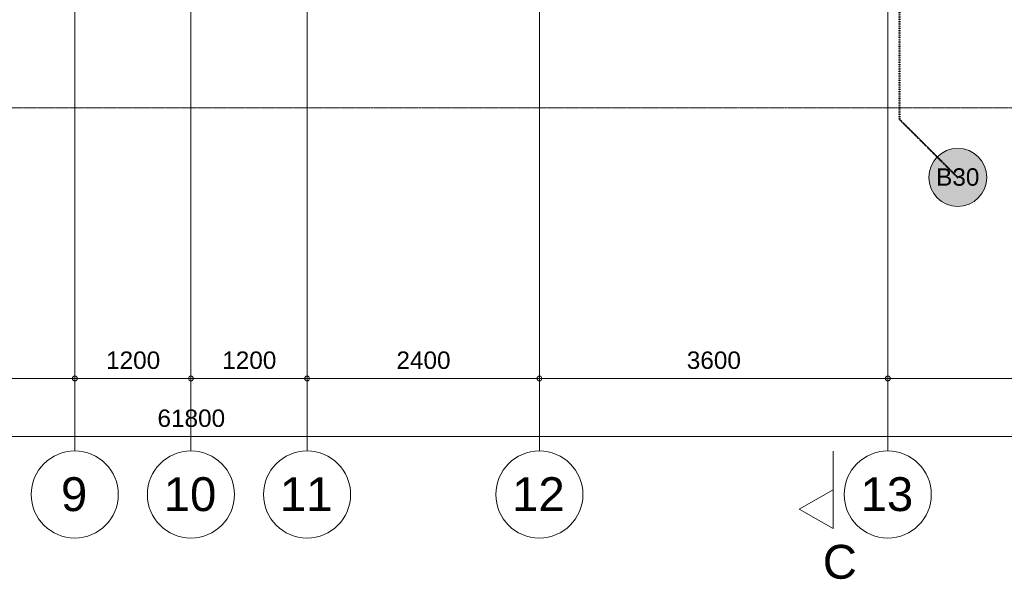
# Model space of a CAD drawing. Header units: millimetres. Extents: x -2730 to 112454, y 3237 to 48799.
# Tile 143 of 241: x 39131 to 49304, y 3623 to 9410. Entities that reach past the tile are written whole.
import ezdxf

# ---------------------------------------------------------------- set-up
doc = ezdxf.new("R2010")
doc.units = ezdxf.units.MM
for name, pattern in [('THO_brandwerende scheiding 30 min', [1.9, 0.7, -1.2]), ('THO_hartlijn', [8, 5, -1, 1, -1]), ('THO_hhidden', [2.5, 1.5, -1]), ('THO_hidden', [6, 3, -3]), ('THO_stramienlijn', [20, 17, -1.5, 0, -1.5])]:
    doc.linetypes.add(name, pattern=pattern)
for name, color, linetype, lineweight in [('A-ANNO-DIMS', 7, 'Continuous', 13), ('A-ANNO-DIMS-100', 7, 'Continuous', 13), ('A-ANNO-NOTE', 7, 'Continuous', 18), ('S-GRID', 7, 'Continuous', 13), ('S-GRID-IDEN', 7, 'Continuous', 13)]:
    doc.layers.add(name, color=color, linetype=linetype, lineweight=lineweight)
doc.layers.add('A-DETL', color=7, linetype='Continuous', lineweight=13, true_color=0x00a600)
doc.layers.add('G-ANNO-SYMB', color=7, linetype='THO_hidden', lineweight=13, true_color=0xff8040)
doc.styles.add('Arial_1', font='arial.ttf', dxfattribs={"height": 350})
doc.styles.add('Arial_2', font='arial.ttf', dxfattribs={"height": 180})
doc.styles.add('Arial_5', font='arial.ttf', dxfattribs={"height": 1.8})
doc.dimstyles.new('THO_18_-_transparant', dxfattribs={"dimscale": 304.8, "dimtxt": 0.602515, "dimasz": 0.164042, "dimexe": 0.328084, "dimexo": 0.0625, "dimgap": 0.147638, "dimtad": 1, "dimdec": 3, "dimlfac": 304.8, "dimrnd": 0.001, "dimdsep": 46, "dimtxsty": 'Arial_2', "dimblk1": 'DOTBLANK', "dimblk2": 'DOTBLANK', "dimsah": 1, "dimcen": 0.09, "dimdle": 0.164042, "dimazin": 0, "dimtfac": 1, "dimtdec": 4, "dimtix": 1, "dimtmove": 0, "dimatfit": 3, "dimfxl": 0.001076, "dimfxlon": 1, "dimtvp": 1, "dimtolj": 1, "dimtzin": 0, "dimarcsym": 2})

# ---------------------------------------------------------------- blocks, each defined once
blk = doc.blocks.new('DIMBLOCK8-00 begane grond _plotview_')
at = {"layer": 'A-ANNO-DIMS-100'}
for p, q in [((37300, 5700), (37300, 5800)), ((39700, 5700), (39700, 5800)), ((37300, 5700), (39700, 5700)), ((37300, 5700), (37300, 5600)), ((39700, 5700), (39700, 5600))]:
    blk.add_line(p, q, dxfattribs=at)
for centre in [(37300, 5700), (39700, 5700)]:
    blk.add_circle(centre, 25, dxfattribs=at)
at = {"layer": 'A-ANNO-DIMS-100', "color": 0, "insert": (38223, 5979), "char_height": 180, "width": 664.52, "attachment_point": 1, "line_spacing_factor": 0.941778, "style": 'Arial_2'}
blk.add_mtext('2400', dxfattribs=at)
blk = doc.blocks.new('_DotBlank')
at = {"color": 0, "linetype": 'ByBlock', "lineweight": -2}
blk.add_line((-0.5, 0), (-1, 0), dxfattribs=at)
blk.add_circle((0, 0), 0.5, dxfattribs=at)
blk = doc.blocks.new('DIMBLOCK9-00 begane grond _plotview_')
at = {"layer": 'A-ANNO-DIMS-100'}
for p, q in [((39700, 5700), (39700, 5800)), ((40900, 5700), (40900, 5800)), ((39700, 5700), (40900, 5700)), ((39700, 5700), (39700, 5600)), ((40900, 5700), (40900, 5600))]:
    blk.add_line(p, q, dxfattribs=at)
for centre in [(39700, 5700), (40900, 5700)]:
    blk.add_circle(centre, 25, dxfattribs=at)
at = {"layer": 'A-ANNO-DIMS-100', "color": 0, "insert": (40023, 5979), "char_height": 180, "width": 664.52, "attachment_point": 1, "line_spacing_factor": 0.941778, "style": 'Arial_2'}
blk.add_mtext('1200', dxfattribs=at)
blk = doc.blocks.new('DIMBLOCK10-00 begane grond _plotview_')
at = {"layer": 'A-ANNO-DIMS-100'}
for p, q in [((40900, 5700), (40900, 5800)), ((42100, 5700), (42100, 5800)), ((40900, 5700), (42100, 5700)), ((40900, 5700), (40900, 5600)), ((42100, 5700), (42100, 5600))]:
    blk.add_line(p, q, dxfattribs=at)
for centre in [(40900, 5700), (42100, 5700)]:
    blk.add_circle(centre, 25, dxfattribs=at)
at = {"layer": 'A-ANNO-DIMS-100', "color": 0, "insert": (41223, 5979), "char_height": 180, "width": 664.52, "attachment_point": 1, "line_spacing_factor": 0.941778, "style": 'Arial_2'}
blk.add_mtext('1200', dxfattribs=at)
blk = doc.blocks.new('DIMBLOCK11-00 begane grond _plotview_')
at = {"layer": 'A-ANNO-DIMS-100'}
for p, q in [((42100, 5700), (42100, 5800)), ((44500, 5700), (44500, 5800)), ((42100, 5700), (44500, 5700)), ((42100, 5700), (42100, 5600)), ((44500, 5700), (44500, 5600))]:
    blk.add_line(p, q, dxfattribs=at)
for centre in [(42100, 5700), (44500, 5700)]:
    blk.add_circle(centre, 25, dxfattribs=at)
at = {"layer": 'A-ANNO-DIMS-100', "color": 0, "insert": (43023, 5979), "char_height": 180, "width": 664.52, "attachment_point": 1, "line_spacing_factor": 0.941778, "style": 'Arial_2'}
blk.add_mtext('2400', dxfattribs=at)
blk = doc.blocks.new('DIMBLOCK12-00 begane grond _plotview_')
at = {"layer": 'A-ANNO-DIMS-100'}
for p, q in [((44500, 5700), (44500, 5800)), ((48100, 5700), (48100, 5800)), ((44500, 5700), (48100, 5700)), ((44500, 5700), (44500, 5600)), ((48100, 5700), (48100, 5600))]:
    blk.add_line(p, q, dxfattribs=at)
for centre in [(44500, 5700), (48100, 5700)]:
    blk.add_circle(centre, 25, dxfattribs=at)
at = {"layer": 'A-ANNO-DIMS-100', "color": 0, "insert": (46023, 5979), "char_height": 180, "width": 664.52, "attachment_point": 1, "line_spacing_factor": 0.941778, "style": 'Arial_2'}
blk.add_mtext('3600', dxfattribs=at)
blk = doc.blocks.new('DIMBLOCK13-00 begane grond _plotview_')
at = {"layer": 'A-ANNO-DIMS-100'}
for p, q in [((48100, 5700), (48100, 5800)), ((51700, 5700), (51700, 5800)), ((48100, 5700), (51700, 5700)), ((48100, 5700), (48100, 5600)), ((51700, 5700), (51700, 5600))]:
    blk.add_line(p, q, dxfattribs=at)
for centre in [(48100, 5700), (51700, 5700)]:
    blk.add_circle(centre, 25, dxfattribs=at)
at = {"layer": 'A-ANNO-DIMS-100', "color": 0, "insert": (49623, 5979), "char_height": 180, "width": 664.52, "attachment_point": 1, "line_spacing_factor": 0.941778, "style": 'Arial_2'}
blk.add_mtext('3600', dxfattribs=at)
blk = doc.blocks.new('DIMBLOCK19-00 begane grond _plotview_')
at = {"layer": 'A-ANNO-DIMS-100'}
for p, q in [((10000, 5100), (10000, 5200)), ((71800, 5100), (71800, 5200)), ((9950, 5100), (71850, 5100)), ((10000, 5100), (10000, 5000)), ((71800, 5100), (71800, 5000))]:
    blk.add_line(p, q, dxfattribs=at)
for centre in [(10000, 5100), (71800, 5100)]:
    blk.add_circle(centre, 25, dxfattribs=at)
at = {"layer": 'A-ANNO-DIMS-100', "color": 0, "insert": (40554, 5379), "char_height": 180, "width": 830.65, "attachment_point": 1, "line_spacing_factor": 0.941778, "style": 'Arial_2'}
blk.add_mtext('61800', dxfattribs=at)
blk = doc.blocks.new('Grid - Stramienbol 9_0mm-3500-00 begane grond _plotview_')
at = {"layer": 'S-GRID-IDEN'}
blk.add_circle((0, 0), 4.5, dxfattribs=at)
blk = doc.blocks.new('Section - Horizontaal links-23535-00 begane grond _plotview_')
at = {"layer": 'G-ANNO-SYMB', "color": 7, "linetype": 'Continuous'}
for p, q in [((2, 3.5), (0, 0)), ((4, 0), (2, 3.5)), ((0, 0), (4, 0))]:
    blk.add_line(p, q, dxfattribs=at)
at = {"layer": 'G-ANNO-SYMB', "color": 7, "linetype": 'Continuous', "lineweight": 18}
blk.add_line((0, 0), (8, 0), dxfattribs=at)
blk = doc.blocks.new('NLRS_00_AN_brandscheidingsbol _ tekst_gen_tho1 - B30 2-2083347-00 begane grond _plotview_')
at = {"layer": 'A-ANNO-NOTE', "lineweight": 13, "true_color": 0xff6464}
h = blk.add_hatch(color=11, dxfattribs=at)
edge = h.paths.add_edge_path()
edge.add_arc((0, 3), 3, 180, 360)
edge.add_arc((0, 3), 3, 0, 180)
at = {"layer": 'A-ANNO-NOTE'}
for start, end in [(360, 180), (180, 360)]:
    blk.add_arc((0, 3), 3, start, end, dxfattribs=at)
at = {"layer": 'A-ANNO-NOTE', "lineweight": 13, "insert": (-2.24, 3.94), "char_height": 1.8, "width": 5.3713, "attachment_point": 1, "style": 'Arial_5'}
blk.add_mtext('B30', dxfattribs=at)
blk.add_mtext('B30', dxfattribs=at)
blk.add_mtext('B30', dxfattribs=at)
blk.add_mtext('B30', dxfattribs=at)

msp = doc.modelspace()

# ---------------------------------------------------------------- linework, layer by layer
at = {"layer": 'A-DETL', "color": 1, "linetype": 'THO_brandwerende scheiding 30 min', "lineweight": 50, "true_color": 0xff0000}
for p, q in [((48219.635701, 8379.9998099), (48219.635701, 14057.5)), ((48823.1638384, 7776.4716725), (48219.635701, 8379.9998099))]:
    msp.add_line(p, q, dxfattribs=at)
at = {"layer": 'A-DETL', "color": 7, "linetype": 'THO_hhidden'}
msp.add_line((57691.8363459, 8499.9998099), (24099.633136, 8499.9998099), dxfattribs=at)
at = {"layer": 'G-ANNO-SYMB', "color": 16, "linetype": 'THO_hartlijn', "lineweight": 18, "true_color": 0x800000}
msp.add_line((47534.7809549, 4147.846981), (47534.7809549, 4792.7255867), dxfattribs=at)
at = {"layer": 'S-GRID', "color": 5, "linetype": 'THO_stramienlijn', "true_color": 0x0000ff}
for p, q in [((39699.635701, 4950), (39699.635701, 42050)), ((40899.635701, 4950), (40899.635701, 42050)), ((42099.635701, 4950), (42099.635701, 42050)), ((44499.635701, 4950), (44499.635701, 42050)), ((48099.635701, 4950), (48099.635701, 42050))]:
    msp.add_line(p, q, dxfattribs=at)

# ---------------------------------------------------------------- block references
at = {"layer": 'A-ANNO-NOTE', "lineweight": 13, "xscale": 100, "yscale": 100, "zscale": 100}
msp.add_blockref('NLRS_00_AN_brandscheidingsbol _ tekst_gen_tho1 - B30 2-2083347-00 begane grond _plotview_', (48823.1638384, 7479.1881505), dxfattribs=at)
at = {"layer": 'G-ANNO-SYMB', "color": 7, "linetype": 'Continuous', "xscale": 99.99999999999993, "yscale": 99.99999999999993, "zscale": 99.99999999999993, "rotation": 89.9999999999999}
msp.add_blockref('Section - Horizontaal links-23535-00 begane grond _plotview_', (47534.7809549, 4147.846981), dxfattribs=at)
at = {"layer": 'S-GRID-IDEN', "xscale": 99.99999999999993, "yscale": 99.99999999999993, "zscale": 99.99999999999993}
for p in [(39699.635701, 4500), (40899.635701, 4500), (42099.635701, 4500), (44499.635701, 4500), (48099.635701, 4500)]:
    msp.add_blockref('Grid - Stramienbol 9_0mm-3500-00 begane grond _plotview_', p, dxfattribs=at)

# ---------------------------------------------------------------- texts
at = {"layer": 'G-ANNO-SYMB', "color": 7, "linetype": 'Continuous', "insert": (47427.9790506, 3979.1832242), "char_height": 350, "width": 432.91125, "attachment_point": 1, "style": 'Arial_1'}
msp.add_mtext('C', dxfattribs=at)
at = {"layer": 'S-GRID-IDEN', "char_height": 350, "attachment_point": 1, "style": 'Arial_1'}
for s, insert, width in [('9', (39557.0136315, 4678.7433988), 336.70875), ('10', (40618.5136315, 4678.7433988), 673.4175), ('12', (44218.5136315, 4678.7433988), 673.4175), ('13', (47818.5136315, 4678.7433988), 673.4175), ('11', (41818.5136315, 4678.7433988), 673.4175)]:
    msp.add_mtext(s, dxfattribs=dict(at, insert=insert, width=width))

# ---------------------------------------------------------------- dimensions: what is measured, and where the dimension line sits
at = {"layer": 'A-ANNO-DIMS'}
for base, p1, p2, override, picture, middle in [((39699.6357010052, 5699.9999999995), (37299.6357010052, 5799.9999999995), (39699.6357010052, 5799.9999999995), {"dimpost": '<>', "dimfxl": 2400}, 'DIMBLOCK8-00 begane grond _plotview_', (38499.6357010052, 5836.9645298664)), ((40899.635701, 5700), (39699.635701, 5800), (40899.635701, 5800), {"dimpost": '<>', "dimfxl": 1200}, 'DIMBLOCK9-00 begane grond _plotview_', (40299.635701, 5836.9645299)), ((42099.635701, 5700), (40899.635701, 5800), (42099.635701, 5800), {"dimpost": '<>', "dimfxl": 1200}, 'DIMBLOCK10-00 begane grond _plotview_', (41499.635701, 5836.9645299)), ((44499.6357010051, 5699.9999999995), (42099.6357010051, 5799.9999999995), (44499.6357010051, 5799.9999999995), {"dimpost": '<>', "dimfxl": 2400}, 'DIMBLOCK11-00 begane grond _plotview_', (43299.6357010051, 5836.9645298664)), ((48099.6357010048, 5699.9999999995), (44499.6357010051, 5799.9999999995), (48099.6357010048, 5799.9999999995), {"dimpost": '<>', "dimfxl": 3600}, 'DIMBLOCK12-00 begane grond _plotview_', (46299.6357010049, 5836.9031383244)), ((51699.6357010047, 5699.9999999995), (48099.6357010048, 5799.9999999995), (51699.6357010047, 5799.9999999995), {"dimpost": '<>', "dimfxl": 3600}, 'DIMBLOCK13-00 begane grond _plotview_', (49899.6357010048, 5836.9031383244)), ((71799.6357010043, 5099.9999999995), (9999.6357010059, 5199.9999999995), (71799.6357010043, 5199.9999999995), {"dimpost": '<>', "dimfxl": 61800}, 'DIMBLOCK19-00 begane grond _plotview_', (40899.6357010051, 5236.9645298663))]:
    dim = msp.add_linear_dim(base=base, p1=p1, p2=p2, dimstyle='THO_18_-_transparant', override=override, dxfattribs=at)
    dim.commit()
    dim.dimension.update_dxf_attribs({"geometry": picture, "text_midpoint": middle})

doc.saveas('drawing.dxf')
